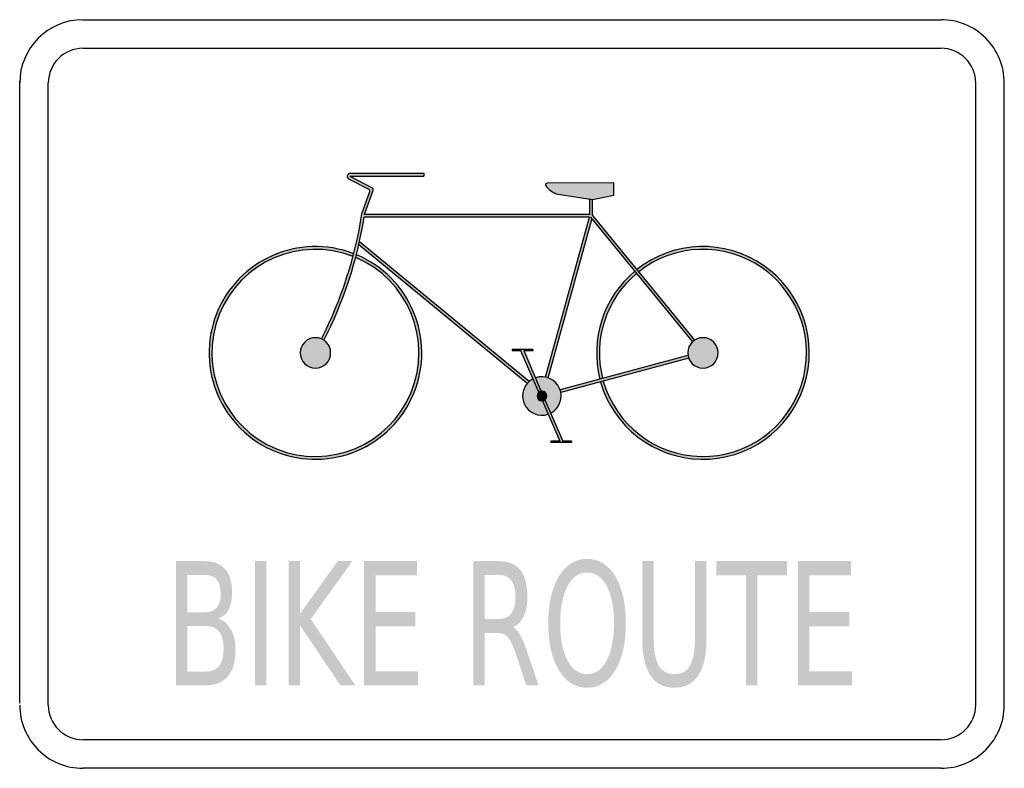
# Model space of a CAD drawing. Header units: inches. Extents: x -11.8 to 11.8, y -9 to 9.
import ezdxf

# ---------------------------------------------------------------- set-up
doc = ezdxf.new("R2010")
doc.units = ezdxf.units.IN
doc.header["$MEASUREMENT"] = 0

msp = doc.modelspace()

# ---------------------------------------------------------------- hatches: boundary and pattern name
h = msp.add_hatch(color=7)
edge = h.paths.add_edge_path()
edge.add_line((1.94, 4.296), (1.94, 4.677))
edge.add_line((1.94, 4.677), (1.873, 4.688))
edge.add_line((1.873, 4.688), (1.873, 4.316))
edge.add_line((1.873, 4.316), (-3.548, 4.316))
edge.add_line((-3.548, 4.316), (-3.336, 4.904))
edge.add_spline(control_points=[(-3.336, 4.904), (-3.329, 4.923), (-3.337, 4.943), (-3.355, 4.953)], knot_values=[0, 0, 0, 0, 1, 1, 1, 1], degree=3, periodic=0)
edge.add_line((-3.355, 4.953), (-3.892, 5.229))
edge.add_spline(control_points=[(-3.892, 5.229), (-3.894, 5.23), (-3.896, 5.233), (-3.895, 5.235), (-3.894, 5.238), (-3.892, 5.24), (-3.889, 5.24)], knot_values=[0, 0, 0, 0, 1, 1, 1, 2, 2, 2, 2], degree=3, periodic=0)
edge.add_line((-3.889, 5.24), (-2.117, 5.24))
edge.add_line((-2.117, 5.24), (-2.117, 5.307))
edge.add_line((-2.117, 5.307), (-3.889, 5.307))
edge.add_spline(control_points=[(-3.889, 5.307), (-3.923, 5.307), (-3.953, 5.284), (-3.961, 5.251), (-3.968, 5.218), (-3.953, 5.184), (-3.923, 5.169)], knot_values=[0, 0, 0, 0, 1, 1, 1, 2, 2, 2, 2], degree=3, periodic=0)
edge.add_line((-3.923, 5.169), (-3.438, 4.92))
edge.add_spline(control_points=[(-3.438, 4.92), (-3.421, 4.911), (-3.413, 4.89), (-3.419, 4.871)], knot_values=[0, 0, 0, 0, 1, 1, 1, 1], degree=3, periodic=0)
edge.add_line((-3.419, 4.871), (-3.61, 4.334))
edge.add_spline(control_points=[(-3.61, 4.334), (-3.772, 3.286), (-4.101, 2.27), (-4.585, 1.325)], knot_values=[0, 0, 0, 0, 1, 1, 1, 1], degree=3, periodic=0)
edge.add_spline(control_points=[(-4.585, 1.325), (-4.564, 1.316), (-4.544, 1.305), (-4.525, 1.293)], knot_values=[0, 0, 0, 0, 1, 1, 1, 1], degree=3, periodic=0)
edge.add_spline(control_points=[(-4.525, 1.293), (-4.048, 2.221), (-3.721, 3.218), (-3.555, 4.248)], knot_values=[0, 0, 0, 0, 1, 1, 1, 1], degree=3, periodic=0)
edge.add_line((-3.555, 4.248), (1.861, 4.248))
edge.add_line((1.861, 4.248), (0.808, 0.406))
edge.add_spline(control_points=[(0.808, 0.406), (0.83, 0.402), (0.852, 0.396), (0.873, 0.388)], knot_values=[0, 0, 0, 0, 1, 1, 1, 1], degree=3, periodic=0)
edge.add_line((0.873, 0.388), (1.921, 4.213))
edge.add_line((1.921, 4.213), (4.34, 1.252))
edge.add_spline(control_points=[(4.34, 1.252), (4.356, 1.268), (4.374, 1.282), (4.393, 1.294)], knot_values=[0, 0, 0, 0, 1, 1, 1, 1], degree=3, periodic=0)
edge.add_line((4.393, 1.294), (1.94, 4.296))
h = msp.add_hatch(color=7)
edge = h.paths.add_edge_path()
edge.add_line((2.452, 5.079), (0.844, 5.067))
edge.add_spline(control_points=[(0.844, 5.067), (0.829, 5.067), (0.815, 5.058), (0.808, 5.044), (0.802, 5.031), (0.804, 5.014), (0.814, 5.002), (0.882, 4.922), (0.967, 4.858), (1.064, 4.816)], knot_values=[0, 0, 0, 0, 1, 1, 1, 2, 2, 2, 3, 3, 3, 3], degree=3, periodic=0)
edge.add_line((1.064, 4.816), (1.94, 4.677))
edge.add_line((1.94, 4.677), (2.452, 4.782))
edge.add_line((2.452, 4.782), (2.452, 5.079))
h = msp.add_hatch(color=7)
edge = h.paths.add_edge_path()
edge.add_spline(control_points=[(-3.743, 3.349), (-3.749, 3.327), (-3.754, 3.305), (-3.76, 3.283)], knot_values=[0, 0, 0, 0, 1, 1, 1, 1], degree=3, periodic=0)
edge.add_spline(control_points=[(-3.76, 3.283), (-2.499, 2.751), (-1.904, 1.301), (-2.427, 0.036), (-2.95, -1.228), (-4.395, -1.834), (-5.664, -1.32), (-6.932, -0.805), (-7.548, 0.636), (-7.042, 1.908), (-6.537, 3.18), (-5.1, 3.805), (-3.824, 3.309)], knot_values=[0, 0, 0, 0, 1, 1, 1, 2, 2, 2, 3, 3, 3, 4, 4, 4, 4], degree=3, periodic=0)
edge.add_spline(control_points=[(-3.824, 3.309), (-3.819, 3.331), (-3.813, 3.353), (-3.807, 3.374)], knot_values=[0, 0, 0, 0, 1, 1, 1, 1], degree=3, periodic=0)
edge.add_spline(control_points=[(-3.807, 3.374), (-5.119, 3.88), (-6.593, 3.233), (-7.108, 1.925), (-7.623, 0.617), (-6.985, -0.862), (-5.681, -1.385), (-4.376, -1.909), (-2.893, -1.282), (-2.361, 0.019), (-1.828, 1.32), (-2.446, 2.807), (-3.743, 3.349)], knot_values=[0, 0, 0, 0, 1, 1, 1, 2, 2, 2, 3, 3, 3, 4, 4, 4, 4], degree=3, periodic=0)
h = msp.add_hatch(color=7)
edge = h.paths.add_edge_path()
edge.add_spline(control_points=[(-3.668, 3.661), (-3.673, 3.637), (-3.679, 3.612), (-3.684, 3.588)], knot_values=[0, 0, 0, 0, 1, 1, 1, 1], degree=3, periodic=0)
edge.add_line((-3.684, 3.588), (0.366, 0.253))
edge.add_spline(control_points=[(0.366, 0.253), (0.381, 0.27), (0.397, 0.286), (0.414, 0.301)], knot_values=[0, 0, 0, 0, 1, 1, 1, 1], degree=3, periodic=0)
edge.add_line((0.414, 0.301), (-3.668, 3.661))
h = msp.add_hatch(color=7)
edge = h.paths.add_edge_path()
edge.add_line((2.196, 0.312), (2.131, 0.295))
edge.add_spline(control_points=[(2.131, 0.295), (2.437, -0.79), (3.417, -1.547), (4.544, -1.569), (5.671, -1.591), (6.679, -0.872), (7.027, 0.2), (7.374, 1.273), (6.978, 2.446), (6.052, 3.089), (5.126, 3.732), (3.888, 3.693), (3.005, 2.993)], knot_values=[0, 0, 0, 0, 1, 1, 1, 2, 2, 2, 3, 3, 3, 4, 4, 4, 4], degree=3, periodic=0)
edge.add_line((3.005, 2.993), (3.047, 2.941))
edge.add_spline(control_points=[(3.047, 2.941), (3.908, 3.622), (5.113, 3.659), (6.014, 3.033), (6.915, 2.407), (7.3, 1.265), (6.962, 0.221), (6.624, -0.823), (5.643, -1.523), (4.546, -1.502), (3.448, -1.481), (2.494, -0.744), (2.196, 0.312)], knot_values=[0, 0, 0, 0, 1, 1, 1, 2, 2, 2, 3, 3, 3, 4, 4, 4, 4], degree=3, periodic=0)
h = msp.add_hatch(color=7)
edge = h.paths.add_edge_path()
edge.add_line((2.995, 2.898), (2.953, 2.95))
edge.add_spline(control_points=[(2.953, 2.95), (2.198, 2.32), (1.872, 1.313), (2.114, 0.36)], knot_values=[0, 0, 0, 0, 1, 1, 1, 1], degree=3, periodic=0)
edge.add_line((2.114, 0.36), (2.179, 0.377))
edge.add_spline(control_points=[(2.179, 0.377), (1.944, 1.304), (2.262, 2.284), (2.995, 2.898)], knot_values=[0, 0, 0, 0, 1, 1, 1, 1], degree=3, periodic=0)
h = msp.add_hatch(color=7)
edge = h.paths.add_edge_path()
edge.add_spline(control_points=[(-4.362, 0.988), (-4.362, 1.19), (-4.526, 1.354), (-4.728, 1.354), (-4.93, 1.354), (-5.094, 1.19), (-5.094, 0.988), (-5.094, 0.786), (-4.93, 0.622), (-4.728, 0.622), (-4.526, 0.622), (-4.362, 0.786), (-4.362, 0.988)], knot_values=[0, 0, 0, 0, 1, 1, 1, 2, 2, 2, 3, 3, 3, 4, 4, 4, 4], degree=3, periodic=0)
h = msp.add_hatch(color=7)
edge = h.paths.add_edge_path()
edge.add_spline(control_points=[(4.227, 0.988), (4.227, 0.786), (4.391, 0.622), (4.593, 0.622), (4.795, 0.622), (4.959, 0.786), (4.959, 0.988), (4.959, 1.19), (4.795, 1.354), (4.593, 1.354), (4.391, 1.354), (4.227, 1.19), (4.227, 0.988)], knot_values=[0, 0, 0, 0, 1, 1, 1, 2, 2, 2, 3, 3, 3, 4, 4, 4, 4], degree=3, periodic=0)
h = msp.add_hatch(color=7)
edge = h.paths.add_edge_path()
edge.add_line((0.289, 1.036), (0.499, 1.036))
edge.add_line((0.499, 1.036), (0.499, 1.07))
edge.add_line((0.499, 1.07), (0.006, 1.07))
edge.add_line((0.006, 1.07), (0.006, 1.036))
edge.add_line((0.006, 1.036), (0.216, 1.036))
edge.add_line((0.216, 1.036), (0.643, 0.041))
edge.add_spline(control_points=[(0.643, 0.041), (0.661, 0.055), (0.682, 0.065), (0.705, 0.067)], knot_values=[0, 0, 0, 0, 1, 1, 1, 1], degree=3, periodic=0)
edge.add_line((0.705, 0.067), (0.289, 1.036))
h = msp.add_hatch(color=7)
edge = h.paths.add_edge_path()
edge.add_spline(control_points=[(4.25, 0.861), (4.242, 0.883), (4.236, 0.904), (4.233, 0.927)], knot_values=[0, 0, 0, 0, 1, 1, 1, 1], degree=3, periodic=0)
edge.add_line((4.233, 0.927), (1.156, 0.103))
edge.add_spline(control_points=[(1.156, 0.103), (1.163, 0.082), (1.169, 0.06), (1.173, 0.038)], knot_values=[0, 0, 0, 0, 1, 1, 1, 1], degree=3, periodic=0)
edge.add_line((1.173, 0.038), (4.25, 0.861))
h = msp.add_hatch(color=7)
edge = h.paths.add_edge_path()
edge.add_line((0.643, 0.041), (0.505, 0.363))
edge.add_spline(control_points=[(0.505, 0.363), (0.289, 0.251), (0.196, -0.008), (0.292, -0.231), (0.388, -0.455), (0.64, -0.566), (0.87, -0.487)], knot_values=[0, 0, 0, 0, 1, 1, 1, 2, 2, 2, 2], degree=3, periodic=0)
edge.add_line((0.87, -0.487), (0.731, -0.164))
edge.add_spline(control_points=[(0.731, -0.164), (0.698, -0.168), (0.665, -0.158), (0.64, -0.135), (0.616, -0.113), (0.602, -0.082), (0.602, -0.049), (0.602, -0.014), (0.617, 0.019), (0.643, 0.041)], knot_values=[0, 0, 0, 0, 1, 1, 1, 2, 2, 2, 3, 3, 3, 3], degree=3, periodic=0)
h = msp.add_hatch(color=7)
edge = h.paths.add_edge_path()
edge.add_line((0.567, 0.39), (0.705, 0.067))
edge.add_spline(control_points=[(0.705, 0.067), (0.738, 0.071), (0.771, 0.061), (0.796, 0.038), (0.821, 0.016), (0.835, -0.015), (0.835, -0.049), (0.835, -0.083), (0.819, -0.116), (0.793, -0.138)], knot_values=[0, 0, 0, 0, 1, 1, 1, 2, 2, 2, 3, 3, 3, 3], degree=3, periodic=0)
edge.add_line((0.793, -0.138), (0.931, -0.46))
edge.add_spline(control_points=[(0.931, -0.46), (1.147, -0.348), (1.24, -0.089), (1.144, 0.134), (1.048, 0.357), (0.796, 0.469), (0.567, 0.39)], knot_values=[0, 0, 0, 0, 1, 1, 1, 2, 2, 2, 2], degree=3, periodic=0)
h = msp.add_hatch(color=7)
edge = h.paths.add_edge_path()
edge.add_spline(control_points=[(0.835, -0.049), (0.835, 0.016), (0.783, 0.068), (0.718, 0.068), (0.654, 0.068), (0.602, 0.016), (0.602, -0.049), (0.602, -0.113), (0.654, -0.165), (0.718, -0.165), (0.783, -0.165), (0.835, -0.113), (0.835, -0.049)], knot_values=[0, 0, 0, 0, 1, 1, 1, 2, 2, 2, 3, 3, 3, 4, 4, 4, 4], degree=3, periodic=0)
h = msp.add_hatch(color=7)
edge = h.paths.add_edge_path()
edge.add_spline(control_points=[(0.793, -0.138), (0.776, -0.153), (0.754, -0.162), (0.731, -0.164)], knot_values=[0, 0, 0, 0, 1, 1, 1, 1], degree=3, periodic=0)
edge.add_line((0.731, -0.164), (1.147, -1.133))
edge.add_line((1.147, -1.133), (0.937, -1.133))
edge.add_line((0.937, -1.133), (0.937, -1.167))
edge.add_line((0.937, -1.167), (1.43, -1.167))
edge.add_line((1.43, -1.167), (1.43, -1.133))
edge.add_line((1.43, -1.133), (1.22, -1.133))
edge.add_line((1.22, -1.133), (0.793, -0.138))
h = msp.add_hatch(color=7)
edge = h.paths.add_edge_path()
edge.add_line((-8.08, -4.018), (-7.384, -4.018))
edge.add_spline(control_points=[(-7.384, -4.018), (-7.176, -4.018), (-7.015, -4.082), (-6.903, -4.21), (-6.79, -4.338), (-6.734, -4.52), (-6.734, -4.756), (-6.734, -4.939), (-6.763, -5.084), (-6.82, -5.192), (-6.878, -5.3), (-6.963, -5.368), (-7.075, -5.395)], knot_values=[0, 0, 0, 0, 1, 1, 1, 2, 2, 2, 3, 3, 3, 4, 4, 4, 4], degree=3, periodic=0)
edge.add_spline(control_points=[(-7.075, -5.395), (-6.94, -5.437), (-6.835, -5.526), (-6.761, -5.662), (-6.687, -5.797), (-6.65, -5.966), (-6.65, -6.169), (-6.65, -6.436), (-6.711, -6.642), (-6.834, -6.787), (-6.956, -6.932), (-7.131, -7.005), (-7.357, -7.005)], knot_values=[0, 0, 0, 0, 1, 1, 1, 2, 2, 2, 3, 3, 3, 4, 4, 4, 4], degree=3, periodic=0)
edge.add_line((-7.357, -7.005), (-8.08, -7.005))
edge.add_line((-8.08, -7.005), (-8.08, -4.018))
edge = h.paths.add_edge_path(flags=0)
edge.add_line((-7.807, -5.579), (-7.807, -6.673))
edge.add_line((-7.807, -6.673), (-7.37, -6.673))
edge.add_spline(control_points=[(-7.37, -6.673), (-7.223, -6.673), (-7.114, -6.628), (-7.044, -6.538), (-6.973, -6.448), (-6.938, -6.31), (-6.938, -6.125), (-6.938, -5.938), (-6.973, -5.8), (-7.044, -5.712), (-7.114, -5.623), (-7.223, -5.579), (-7.37, -5.579)], knot_values=[0, 0, 0, 0, 1, 1, 1, 2, 2, 2, 3, 3, 3, 4, 4, 4, 4], degree=3, periodic=0)
edge.add_line((-7.37, -5.579), (-7.807, -5.579))
edge = h.paths.add_edge_path(flags=0)
edge.add_line((-7.807, -4.35), (-7.807, -5.25))
edge.add_line((-7.807, -5.25), (-7.403, -5.25))
edge.add_spline(control_points=[(-7.403, -5.25), (-7.27, -5.25), (-7.171, -5.213), (-7.105, -5.139), (-7.04, -5.065), (-7.007, -4.952), (-7.007, -4.8), (-7.007, -4.65), (-7.04, -4.537), (-7.105, -4.462), (-7.171, -4.388), (-7.27, -4.35), (-7.403, -4.35)], knot_values=[0, 0, 0, 0, 1, 1, 1, 2, 2, 2, 3, 3, 3, 4, 4, 4, 4], degree=3, periodic=0)
edge.add_line((-7.403, -4.35), (-7.807, -4.35))
for points in [[(-6.183, -4.018), (-5.91, -4.018), (-5.91, -7.005), (-6.183, -7.005), (-6.183, -4.018)], [(-5.369, -4.018), (-5.096, -4.018), (-5.096, -5.28), (-4.191, -4.018), (-3.84, -4.018), (-4.84, -5.411), (-3.769, -7.005), (-4.128, -7.005), (-5.096, -5.567), (-5.096, -7.005), (-5.369, -7.005), (-5.369, -4.018)], [(-3.556, -4.018), (-2.282, -4.018), (-2.282, -4.358), (-3.283, -4.358), (-3.283, -5.242), (-2.323, -5.242), (-2.323, -5.583), (-3.283, -5.583), (-3.283, -6.665), (-2.257, -6.665), (-2.257, -7.005), (-3.556, -7.005), (-3.556, -4.018)], [(4.911, -4.018), (6.616, -4.018), (6.616, -4.358), (5.9, -4.358), (5.9, -7.005), (5.627, -7.005), (5.627, -4.358), (4.911, -4.358), (4.911, -4.018)], [(6.877, -4.018), (8.151, -4.018), (8.151, -4.358), (7.15, -4.358), (7.15, -5.242), (8.11, -5.242), (8.11, -5.583), (7.15, -5.583), (7.15, -6.665), (8.176, -6.665), (8.176, -7.005), (6.877, -7.005), (6.877, -4.018)]]:
    msp.add_hatch(color=7).paths.add_polyline_path(points)
h = msp.add_hatch(color=7)
edge = h.paths.add_edge_path()
edge.add_spline(control_points=[(0.024, -5.605), (0.083, -5.634), (0.14, -5.697), (0.195, -5.793), (0.25, -5.889), (0.306, -6.021), (0.362, -6.189)], knot_values=[0, 0, 0, 0, 1, 1, 1, 2, 2, 2, 2], degree=3, periodic=0)
edge.add_line((0.362, -6.189), (0.639, -7.005))
edge.add_line((0.639, -7.005), (0.345, -7.005))
edge.add_line((0.345, -7.005), (0.087, -6.239))
edge.add_spline(control_points=[(0.087, -6.239), (0.021, -6.039), (-0.043, -5.906), (-0.106, -5.841), (-0.168, -5.775), (-0.254, -5.743), (-0.362, -5.743)], knot_values=[0, 0, 0, 0, 1, 1, 1, 2, 2, 2, 2], degree=3, periodic=0)
edge.add_line((-0.362, -5.743), (-0.659, -5.743))
edge.add_line((-0.659, -5.743), (-0.659, -7.005))
edge.add_line((-0.659, -7.005), (-0.932, -7.005))
edge.add_line((-0.932, -7.005), (-0.932, -4.018))
edge.add_line((-0.932, -4.018), (-0.317, -4.018))
edge.add_spline(control_points=[(-0.317, -4.018), (-0.085, -4.018), (0.087, -4.089), (0.2, -4.232), (0.313, -4.375), (0.369, -4.59), (0.369, -4.878), (0.369, -5.066), (0.34, -5.222), (0.281, -5.347), (0.223, -5.471), (0.137, -5.557), (0.024, -5.605)], knot_values=[0, 0, 0, 0, 1, 1, 1, 2, 2, 2, 3, 3, 3, 4, 4, 4, 4], degree=3, periodic=0)
edge = h.paths.add_edge_path(flags=0)
edge.add_line((-0.659, -4.35), (-0.659, -5.411))
edge.add_line((-0.659, -5.411), (-0.317, -5.411))
edge.add_spline(control_points=[(-0.317, -5.411), (-0.185, -5.411), (-0.085, -5.366), (-0.018, -5.275), (0.049, -5.185), (0.083, -5.053), (0.083, -4.878), (0.083, -4.704), (0.049, -4.572), (-0.018, -4.483), (-0.085, -4.395), (-0.185, -4.35), (-0.317, -4.35)], knot_values=[0, 0, 0, 0, 1, 1, 1, 2, 2, 2, 3, 3, 3, 4, 4, 4, 4], degree=3, periodic=0)
edge.add_line((-0.317, -4.35), (-0.659, -4.35))
h = msp.add_hatch(color=7)
edge = h.paths.add_edge_path()
edge.add_spline(control_points=[(1.807, -3.964), (2.09, -3.964), (2.316, -4.104), (2.485, -4.385), (2.654, -4.666), (2.738, -5.042), (2.738, -5.515), (2.738, -5.985), (2.654, -6.361), (2.485, -6.642), (2.316, -6.923), (2.09, -7.063), (1.807, -7.063), (1.524, -7.063), (1.297, -6.923), (1.128, -6.643), (0.958, -6.363), (0.873, -5.987), (0.873, -5.515), (0.873, -5.042), (0.958, -4.666), (1.128, -4.385), (1.297, -4.104), (1.524, -3.964), (1.807, -3.964)], knot_values=[0, 0, 0, 0, 1, 1, 1, 2, 2, 2, 3, 3, 3, 4, 4, 4, 5, 5, 5, 6, 6, 6, 7, 7, 7, 8, 8, 8, 8], degree=3, periodic=0)
edge = h.paths.add_edge_path(flags=0)
edge.add_spline(control_points=[(1.807, -4.292), (1.609, -4.292), (1.451, -4.402), (1.335, -4.62), (1.218, -4.839), (1.16, -5.137), (1.16, -5.515), (1.16, -5.891), (1.218, -6.188), (1.335, -6.407), (1.451, -6.626), (1.609, -6.735), (1.807, -6.735), (2.005, -6.735), (2.162, -6.626), (2.278, -6.407), (2.394, -6.188), (2.452, -5.891), (2.452, -5.515), (2.452, -5.137), (2.394, -4.839), (2.278, -4.62), (2.162, -4.402), (2.005, -4.292), (1.807, -4.292)], knot_values=[0, 0, 0, 0, 1, 1, 1, 2, 2, 2, 3, 3, 3, 4, 4, 4, 5, 5, 5, 6, 6, 6, 7, 7, 7, 8, 8, 8, 8], degree=3, periodic=0)
h = msp.add_hatch(color=7)
edge = h.paths.add_edge_path()
edge.add_line((3.133, -4.018), (3.408, -4.018))
edge.add_line((3.408, -4.018), (3.408, -5.833))
edge.add_spline(control_points=[(3.408, -5.833), (3.408, -6.153), (3.447, -6.383), (3.525, -6.524), (3.604, -6.665), (3.731, -6.735), (3.906, -6.735), (4.081, -6.735), (4.207, -6.665), (4.285, -6.524), (4.363, -6.383), (4.402, -6.153), (4.402, -5.833)], knot_values=[0, 0, 0, 0, 1, 1, 1, 2, 2, 2, 3, 3, 3, 4, 4, 4, 4], degree=3, periodic=0)
edge.add_line((4.402, -5.833), (4.402, -4.018))
edge.add_line((4.402, -4.018), (4.677, -4.018))
edge.add_line((4.677, -4.018), (4.677, -5.883))
edge.add_spline(control_points=[(4.677, -5.883), (4.677, -6.272), (4.612, -6.566), (4.482, -6.765), (4.352, -6.964), (4.16, -7.063), (3.906, -7.063), (3.651, -7.063), (3.458, -6.964), (3.328, -6.765), (3.198, -6.566), (3.133, -6.272), (3.133, -5.883)], knot_values=[0, 0, 0, 0, 1, 1, 1, 2, 2, 2, 3, 3, 3, 4, 4, 4, 4], degree=3, periodic=0)
edge.add_line((3.133, -5.883), (3.133, -4.018))

# ---------------------------------------------------------------- linework, layer by layer
at = {"color": 7}
for p, q in [((-10.32, 9), (10.32, 9)), ((-10.32, 8.312), (10.32, 8.312)), ((-11.841, -7.437), (-11.841, 7.521)), ((-11.153, -7.479), (-11.153, 7.479)), ((11.153, -7.479), (11.153, 7.479)), ((11.841, -7.479), (11.841, 7.479)), ((-3.355, 4.953), (-3.892, 5.229)), ((-3.889, 5.307), (-2.117, 5.307)), ((-3.889, 5.24), (-2.117, 5.24)), ((-2.117, 5.307), (-2.117, 5.24)), ((-3.438, 4.92), (-3.923, 5.169)), ((2.452, 5.079), (0.844, 5.067)), ((2.452, 4.782), (2.452, 5.079)), ((-3.61, 4.334), (-3.419, 4.871)), ((-3.548, 4.316), (-3.336, 4.904)), ((1.064, 4.816), (1.94, 4.677)), ((1.94, 4.677), (2.452, 4.782)), ((1.873, 4.316), (1.873, 4.688)), ((1.94, 4.296), (1.94, 4.677)), ((1.873, 4.316), (-3.548, 4.316)), ((1.873, 4.316), (-3.548, 4.316)), ((1.94, 4.296), (4.393, 1.294)), ((1.861, 4.248), (-3.555, 4.248)), ((0.808, 0.406), (1.861, 4.248)), ((0.873, 0.388), (1.926, 4.231)), ((1.888, 4.253), (4.34, 1.252)), ((0.367, 0.253), (-3.684, 3.588)), ((0.414, 0.301), (-3.668, 3.661)), ((0.499, 1.07), (0.006, 1.07)), ((0.006, 1.07), (0.006, 1.036)), ((0.216, 1.036), (0.006, 1.036)), ((0.643, 0.041), (0.216, 1.036)), ((0.705, 0.067), (0.289, 1.036)), ((0.499, 1.036), (0.289, 1.036)), ((0.499, 1.07), (0.499, 1.036)), ((4.233, 0.927), (1.156, 0.103)), ((4.25, 0.861), (1.173, 0.038)), ((0.731, -0.164), (1.147, -1.133)), ((0.793, -0.138), (1.22, -1.133)), ((1.147, -1.133), (0.937, -1.133)), ((0.937, -1.133), (0.937, -1.167)), ((1.43, -1.167), (0.937, -1.167)), ((1.43, -1.133), (1.22, -1.133)), ((1.43, -1.133), (1.43, -1.167)), ((10.32, -8.312), (-10.32, -8.312)), ((10.32, -9), (-10.32, -9))]:
    msp.add_line(p, q, dxfattribs=at)
for points in [[(-10.32, 9), (-11.16, 9), (-11.841, 8.319), (-11.841, 7.479)], [(-10.32, 8.312), (-10.78, 8.312), (-11.153, 7.939), (-11.153, 7.479)], [(0.814, 5.002), (0.882, 4.922), (0.967, 4.858), (1.064, 4.816)], [(-3.419, 4.871), (-3.413, 4.89), (-3.421, 4.911), (-3.438, 4.92)], [(-3.336, 4.904), (-3.329, 4.923), (-3.337, 4.943), (-3.355, 4.953)], [(-4.585, 1.325), (-4.101, 2.27), (-3.772, 3.286), (-3.61, 4.334)], [(-4.525, 1.293), (-4.048, 2.221), (-3.721, 3.218), (-3.555, 4.248)], [(2.953, 2.95), (2.198, 2.32), (1.872, 1.313), (2.114, 0.36)], [(2.995, 2.898), (2.262, 2.284), (1.944, 1.304), (2.179, 0.377)]]:
    msp.add_open_spline(points, degree=3, dxfattribs=at)
for points, knots in [([(11.841, 7.479), (11.841, 7.882), (11.681, 8.269), (11.396, 8.555), (11.11, 8.84), (10.724, 9), (10.32, 9)], [0, 0, 0, 0, 1, 1, 1, 2, 2, 2, 2]), ([(11.153, 7.479), (11.153, 7.7), (11.065, 7.912), (10.909, 8.068), (10.753, 8.224), (10.541, 8.312), (10.32, 8.312)], [0, 0, 0, 0, 1, 1, 1, 2, 2, 2, 2]), ([(-3.889, 5.307), (-3.923, 5.307), (-3.953, 5.284), (-3.961, 5.251), (-3.968, 5.218), (-3.953, 5.184), (-3.923, 5.169)], [0, 0, 0, 0, 1, 1, 1, 2, 2, 2, 2]), ([(-3.889, 5.24), (-3.892, 5.24), (-3.894, 5.238), (-3.895, 5.235), (-3.896, 5.233), (-3.894, 5.23), (-3.892, 5.229)], [0, 0, 0, 0, 1, 1, 1, 2, 2, 2, 2]), ([(0.844, 5.067), (0.829, 5.067), (0.815, 5.058), (0.808, 5.044), (0.802, 5.031), (0.804, 5.014), (0.814, 5.002)], [0, 0, 0, 0, 1, 1, 1, 2, 2, 2, 2]), ([(-3.807, 3.374), (-5.119, 3.88), (-6.593, 3.233), (-7.108, 1.925), (-7.623, 0.617), (-6.985, -0.862), (-5.681, -1.385), (-4.376, -1.909), (-2.893, -1.282), (-2.361, 0.019), (-1.828, 1.32), (-2.446, 2.807), (-3.743, 3.349)], [0, 0, 0, 0, 1, 1, 1, 2, 2, 2, 3, 3, 3, 4, 4, 4, 4]), ([(-3.824, 3.309), (-5.1, 3.805), (-6.537, 3.18), (-7.042, 1.908), (-7.548, 0.636), (-6.932, -0.805), (-5.664, -1.32), (-4.395, -1.834), (-2.95, -1.228), (-2.427, 0.036), (-1.904, 1.301), (-2.499, 2.751), (-3.76, 3.283)], [0, 0, 0, 0, 1, 1, 1, 2, 2, 2, 3, 3, 3, 4, 4, 4, 4]), ([(2.131, 0.294), (2.437, -0.791), (3.417, -1.548), (4.544, -1.569), (5.671, -1.591), (6.68, -0.872), (7.027, 0.201), (7.374, 1.273), (6.978, 2.446), (6.052, 3.089), (5.126, 3.732), (3.888, 3.693), (3.005, 2.993)], [0, 0, 0, 0, 1, 1, 1, 2, 2, 2, 3, 3, 3, 4, 4, 4, 4]), ([(2.196, 0.312), (2.494, -0.744), (3.448, -1.481), (4.546, -1.502), (5.643, -1.523), (6.624, -0.823), (6.962, 0.221), (7.3, 1.265), (6.915, 2.407), (6.014, 3.033), (5.113, 3.659), (3.908, 3.622), (3.047, 2.941)], [0, 0, 0, 0, 1, 1, 1, 2, 2, 2, 3, 3, 3, 4, 4, 4, 4]), ([(-4.362, 0.988), (-4.362, 0.786), (-4.526, 0.622), (-4.728, 0.622), (-4.93, 0.622), (-5.094, 0.786), (-5.094, 0.988), (-5.094, 1.19), (-4.93, 1.354), (-4.728, 1.354), (-4.526, 1.354), (-4.362, 1.19), (-4.362, 0.988)], [0, 0, 0, 0, 1, 1, 1, 2, 2, 2, 3, 3, 3, 4, 4, 4, 4]), ([(4.959, 0.988), (4.959, 0.786), (4.795, 0.622), (4.593, 0.622), (4.391, 0.622), (4.227, 0.786), (4.227, 0.988), (4.227, 1.19), (4.391, 1.354), (4.593, 1.354), (4.795, 1.354), (4.959, 1.19), (4.959, 0.988)], [0, 0, 0, 0, 1, 1, 1, 2, 2, 2, 3, 3, 3, 4, 4, 4, 4]), ([(0.505, 0.363), (0.289, 0.251), (0.196, -0.008), (0.292, -0.231), (0.388, -0.455), (0.64, -0.566), (0.87, -0.487)], [0, 0, 0, 0, 1, 1, 1, 2, 2, 2, 2]), ([(0.931, -0.46), (1.147, -0.348), (1.24, -0.089), (1.144, 0.134), (1.048, 0.357), (0.796, 0.469), (0.567, 0.39)], [0, 0, 0, 0, 1, 1, 1, 2, 2, 2, 2]), ([(0.835, -0.049), (0.835, -0.113), (0.783, -0.165), (0.718, -0.165), (0.654, -0.165), (0.602, -0.113), (0.602, -0.049), (0.602, 0.016), (0.654, 0.068), (0.718, 0.068), (0.783, 0.068), (0.835, 0.016), (0.835, -0.049)], [0, 0, 0, 0, 1, 1, 1, 2, 2, 2, 3, 3, 3, 4, 4, 4, 4]), ([(-11.841, -7.479), (-11.841, -7.882), (-11.681, -8.269), (-11.396, -8.555), (-11.11, -8.84), (-10.724, -9), (-10.32, -9)], [0, 0, 0, 0, 1, 1, 1, 2, 2, 2, 2]), ([(-11.153, -7.479), (-11.153, -7.7), (-11.065, -7.912), (-10.909, -8.068), (-10.753, -8.224), (-10.541, -8.312), (-10.32, -8.312)], [0, 0, 0, 0, 1, 1, 1, 2, 2, 2, 2]), ([(10.32, -9), (10.724, -9), (11.111, -8.84), (11.396, -8.554), (11.681, -8.269), (11.841, -7.882), (11.841, -7.479)], [0, 0, 0, 0, 1, 1, 1, 2, 2, 2, 2]), ([(10.32, -8.312), (10.541, -8.312), (10.753, -8.224), (10.909, -8.068), (11.065, -7.912), (11.153, -7.7), (11.153, -7.479)], [0, 0, 0, 0, 1, 1, 1, 2, 2, 2, 2])]:
    msp.add_open_spline(points, degree=3, knots=knots, dxfattribs=at)

doc.saveas('drawing.dxf')
